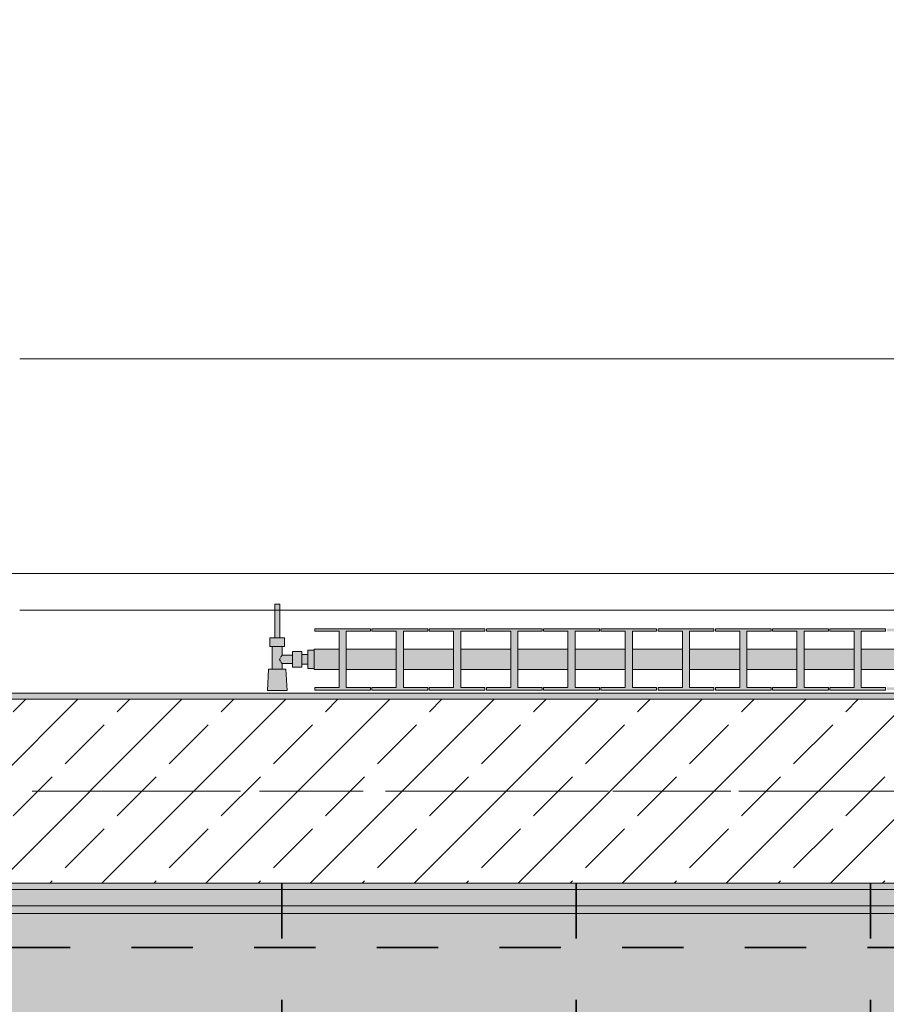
# Model space of a CAD drawing. Header units: metres. Extents: x -3.6 to 65.4, y -11 to 16.8.
# Tile 69 of 178: x 4.7 to 6.1, y 12.8 to 14.4. Entities that reach past the tile are written whole.
import ezdxf

# ---------------------------------------------------------------- set-up
doc = ezdxf.new("R2010")
doc.units = ezdxf.units.M
doc.header["$MEASUREMENT"] = 0
doc.linetypes.add('Achse', pattern=[0.2, 0.1, -0.05, 0, -0.05])
doc.linetypes.add('Strichlinie doppelt', pattern=[0.546806, 0.264583, -0.105833, 0.070556, -0.105833])
for name, color, linetype in [('154 - Bemaßung_ Beschriftung.Ausbau - Deckenspiegel', 7, 'Continuous'), ('451 - Universal.Achsen Raster', 7, 'Continuous'), ('604 - Struktur.Wand Aussen', 7, 'Continuous'), ('608 - Struktur.Träger', 7, 'Continuous'), ('801 - HKLSE.Heizung_ Klima_ Lüftung', 7, 'Continuous'), ('Neubau_651 - Abdeckung.Decke abgehängt_ bekleidet', 7, 'Continuous'), ('Neubau_653 - Abdeckung.TB Verkofferung', 7, 'Continuous')]:
    doc.layers.add(name, color=color, linetype=linetype)
doc.styles.add('ERSTELLTER_STIL_2', font='txt')
doc.dimstyles.new('ERSTELLTER_STIL__1', dxfattribs={"dimtxt": 0.1, "dimasz": 0.0532, "dimexe": 0.18, "dimexo": 0.0625, "dimgap": 0, "dimtad": 1, "dimtih": 1, "dimtoh": 1, "dimzin": 0, "dimdsep": 46, "dimtxsty": 'ERSTELLTER_STIL_2', "dimblk": 'ARROWHEAD_2', "dimblk1": 'ARROWHEAD_2', "dimblk2": 'ARROWHEAD_2', "dimcen": 0.09, "dimse1": 1, "dimse2": 1, "dimclrd": 7, "dimclre": 7, "dimclrt": 7, "dimazin": 0, "dimtfac": 1, "dimtdec": 4, "dimtmove": 0, "dimatfit": 3, "dimfxl": 1, "dimtolj": 1, "dimtzin": 0, "dimarcsym": 0})
pattern_1 = [(45, (0, 0), (-0.01767767, 0.01767767), [0, -0.025])]

# ---------------------------------------------------------------- blocks, each defined once
blk = doc.blocks.new('*D225')
at = {"layer": '154 - Bemaßung_ Beschriftung.Ausbau - Deckenspiegel', "color": 7, "linetype": 'Continuous', "lineweight": 5}
for p, q in [((4.6675, 14.5711), (4.6675, 14.6761)), ((5.1475, 14.5711), (5.1475, 14.6761)), ((4.6877, 14.6586), (4.6473, 14.5886)), ((5.1677, 14.6586), (5.1273, 14.5886)), ((4.6675, 14.6236), (5.1475, 14.6236))]:
    blk.add_line(p, q, dxfattribs=at)
at = {"layer": '154 - Bemaßung_ Beschriftung.Ausbau - Deckenspiegel', "color": 7, "lineweight": 5, "insert": (4.8316, 14.6436), "char_height": 0.1, "attachment_point": 7, "style": 'ERSTELLTER_STIL_2'}
blk.add_mtext('\\A1;{\\pql;\\fArial|b0|i0|c0|p38;48}', dxfattribs=at)
blk = doc.blocks.new('ARROWHEAD_2')
at = {"color": 0, "linetype": 'Continuous', "lineweight": 0}
for p, q in [((-0.378, -0.655), (0.378, 0.655)), ((0, 0), (-1, 0))]:
    blk.add_line(p, q, dxfattribs=at)
blk = doc.blocks.new('*D226')
at = {"layer": '154 - Bemaßung_ Beschriftung.Ausbau - Deckenspiegel', "color": 7, "linetype": 'Continuous', "lineweight": 5}
for p, q in [((5.1475, 14.5711), (5.1475, 14.6761)), ((5.6275, 14.5711), (5.6275, 14.6761)), ((5.1677, 14.6586), (5.1273, 14.5886)), ((5.6477, 14.6586), (5.6073, 14.5886)), ((5.1475, 14.6236), (5.6275, 14.6236))]:
    blk.add_line(p, q, dxfattribs=at)
at = {"layer": '154 - Bemaßung_ Beschriftung.Ausbau - Deckenspiegel', "color": 7, "lineweight": 5, "insert": (5.3116, 14.6436), "char_height": 0.1, "attachment_point": 7, "style": 'ERSTELLTER_STIL_2'}
blk.add_mtext('\\A1;{\\pql;\\fArial|b0|i0|c0|p38;48}', dxfattribs=at)
blk = doc.blocks.new('*D227')
at = {"layer": '154 - Bemaßung_ Beschriftung.Ausbau - Deckenspiegel', "color": 7, "linetype": 'Continuous', "lineweight": 5}
for p, q in [((5.6275, 14.5711), (5.6275, 14.6761)), ((6.1075, 14.5711), (6.1075, 14.6761)), ((5.6477, 14.6586), (5.6073, 14.5886)), ((6.1277, 14.6586), (6.0873, 14.5886)), ((5.6275, 14.6236), (6.1075, 14.6236))]:
    blk.add_line(p, q, dxfattribs=at)
at = {"layer": '154 - Bemaßung_ Beschriftung.Ausbau - Deckenspiegel', "color": 7, "lineweight": 5, "insert": (5.7916, 14.6436), "char_height": 0.1, "attachment_point": 7, "style": 'ERSTELLTER_STIL_2'}
blk.add_mtext('\\A1;{\\pql;\\fArial|b0|i0|c0|p38;48}', dxfattribs=at)
blk = doc.blocks.new('*D228')
at = {"layer": '154 - Bemaßung_ Beschriftung.Ausbau - Deckenspiegel', "color": 7, "linetype": 'Continuous', "lineweight": 5}
for p, q in [((6.1075, 14.5711), (6.1075, 14.6761)), ((6.5875, 14.5711), (6.5875, 14.6761)), ((6.1277, 14.6586), (6.0873, 14.5886)), ((6.6077, 14.6586), (6.5673, 14.5886)), ((6.1075, 14.6236), (6.5875, 14.6236))]:
    blk.add_line(p, q, dxfattribs=at)
at = {"layer": '154 - Bemaßung_ Beschriftung.Ausbau - Deckenspiegel', "color": 7, "lineweight": 5, "insert": (6.2716, 14.6436), "char_height": 0.1, "attachment_point": 7, "style": 'ERSTELLTER_STIL_2'}
blk.add_mtext('\\A1;{\\pql;\\fArial|b0|i0|c0|p38;48}', dxfattribs=at)

msp = doc.modelspace()

# ---------------------------------------------------------------- hatches: boundary and pattern name
at = {"layer": '608 - Struktur.Träger', "linetype": 'Continuous', "lineweight": 0, "true_color": 0x000000}
h = msp.add_hatch(dxfattribs=at)
h.set_pattern_fill('Gips_0001', color=18, style=0, pattern_type=2)
h.set_pattern_definition(pattern_1)
h.paths.add_polyline_path([(4.29, 13.3), (7.57, 13.3), (7.57, 13.31), (4.29, 13.31)])
h = msp.add_hatch(dxfattribs=at)
h.set_pattern_fill('Beton__Stahlbeton_0001', color=18, style=0, pattern_type=2)
h.set_pattern_definition([(45, (0, 0), (-0.0848528, 0.0848528), []), (45, (-0.04243, 0.04243), (-0.0848528, 0.0848528), [0.09, -0.03])])
h.paths.add_polyline_path([(0.38, 13), (0.69, 13), (3.97, 13), (4.29, 13), (7.57, 13), (7.89, 13), (11.17, 13), (11.48, 13), (11.48, 13.3), (11.17, 13.3), (7.89, 13.3), (7.57, 13.3), (4.29, 13.3), (3.97, 13.3), (0.69, 13.3), (0.38, 13.3)])
h = msp.add_hatch(dxfattribs=at)
h.set_pattern_fill('Gips_0001', color=18, style=0, pattern_type=2)
h.set_pattern_definition(pattern_1)
h.paths.add_polyline_path([(4.29, 12.99), (7.57, 12.99), (7.57, 13), (4.29, 13)])
at = {"layer": '801 - HKLSE.Heizung_ Klima_ Lüftung', "linetype": 'Continuous', "lineweight": 0, "true_color": 0x3a3a3a}
for points in [[(5.2, 13.3503), (5.2, 13.3797), (5.19, 13.3797), (5.19, 13.373), (5.18, 13.373), (5.18, 13.378), (5.165, 13.378), (5.165, 13.372), (5.148, 13.372), (5.148, 13.386), (5.152, 13.386), (5.152, 13.4), (5.144, 13.4), (5.144, 13.455), (5.136, 13.455), (5.136, 13.4), (5.128, 13.4), (5.128, 13.386), (5.132, 13.386), (5.132, 13.349), (5.126, 13.349), (5.124, 13.314), (5.156, 13.314), (5.154, 13.349), (5.148, 13.349), (5.148, 13.358), (5.165, 13.358), (5.165, 13.352), (5.18, 13.352), (5.18, 13.357), (5.19, 13.357), (5.19, 13.3503)], [(5.2, 13.3817), (5.2, 13.3483), (5.2408, 13.3483), (5.2408, 13.3192), (5.2012, 13.3192), (5.2012, 13.315), (5.2922, 13.315), (5.2922, 13.3192), (5.2525, 13.3192), (5.2525, 13.3483), (5.3342, 13.3483), (5.3342, 13.3192), (5.2945, 13.3192), (5.2945, 13.315), (5.3855, 13.315), (5.3855, 13.3192), (5.3458, 13.3192), (5.3458, 13.3483), (5.4275, 13.3483), (5.4275, 13.3192), (5.3878, 13.3192), (5.3878, 13.315), (5.4788, 13.315), (5.4788, 13.3192), (5.4392, 13.3192), (5.4392, 13.3483), (5.5208, 13.3483), (5.5208, 13.3192), (5.4812, 13.3192), (5.4812, 13.315), (5.5722, 13.315), (5.5722, 13.3192), (5.5325, 13.3192), (5.5325, 13.3483), (5.6142, 13.3483), (5.6142, 13.3192), (5.5745, 13.3192), (5.5745, 13.315), (5.6655, 13.315), (5.6655, 13.3192), (5.6258, 13.3192), (5.6258, 13.3483), (5.7075, 13.3483), (5.7075, 13.3192), (5.6678, 13.3192), (5.6678, 13.315), (5.7588, 13.315), (5.7588, 13.3192), (5.7192, 13.3192), (5.7192, 13.3483), (5.8008, 13.3483), (5.8008, 13.3192), (5.7612, 13.3192), (5.7612, 13.315), (5.8522, 13.315), (5.8522, 13.3192), (5.8125, 13.3192), (5.8125, 13.3483), (5.8942, 13.3483), (5.8942, 13.3192), (5.8545, 13.3192), (5.8545, 13.315), (5.9455, 13.315), (5.9455, 13.3192), (5.9058, 13.3192), (5.9058, 13.3483), (5.9875, 13.3483), (5.9875, 13.3192), (5.9478, 13.3192), (5.9478, 13.315), (6.0388, 13.315), (6.0388, 13.3192), (5.9992, 13.3192), (5.9992, 13.3483), (6.0808, 13.3483), (6.0808, 13.3192), (6.0412, 13.3192), (6.0412, 13.315), (6.1322, 13.315), (6.1322, 13.3192), (6.0925, 13.3192), (6.0925, 13.3483), (6.1742, 13.3483), (6.1742, 13.3192), (6.1345, 13.3192), (6.1345, 13.315), (6.2255, 13.315), (6.2255, 13.3192), (6.1858, 13.3192), (6.1858, 13.3483), (6.2675, 13.3483), (6.2675, 13.3192), (6.2278, 13.3192), (6.2278, 13.315), (6.3188, 13.315), (6.3188, 13.3192), (6.2792, 13.3192), (6.2792, 13.3483), (6.3608, 13.3483), (6.3608, 13.3192), (6.3212, 13.3192), (6.3212, 13.315), (6.4122, 13.315), (6.4122, 13.3192), (6.3725, 13.3192), (6.3725, 13.3483), (6.4542, 13.3483), (6.4542, 13.3192), (6.4145, 13.3192), (6.4145, 13.315), (6.5055, 13.315), (6.5055, 13.3192), (6.4658, 13.3192), (6.4658, 13.3483), (6.5475, 13.3483), (6.5475, 13.3192), (6.5078, 13.3192), (6.5078, 13.315), (6.5988, 13.315), (6.5988, 13.3192), (6.5592, 13.3192), (6.5592, 13.3483), (6.6, 13.3483), (6.6, 13.3817), (6.5592, 13.3817), (6.5592, 13.4108), (6.5988, 13.4108), (6.5988, 13.415), (6.5078, 13.415), (6.5078, 13.4108), (6.5475, 13.4108), (6.5475, 13.3817), (6.4658, 13.3817), (6.4658, 13.4108), (6.5055, 13.4108), (6.5055, 13.415), (6.4145, 13.415), (6.4145, 13.4108), (6.4542, 13.4108), (6.4542, 13.3817), (6.3725, 13.3817), (6.3725, 13.4108), (6.4122, 13.4108), (6.4122, 13.415), (6.3212, 13.415), (6.3212, 13.4108), (6.3608, 13.4108), (6.3608, 13.3817), (6.2792, 13.3817), (6.2792, 13.4108), (6.3188, 13.4108), (6.3188, 13.415), (6.2278, 13.415), (6.2278, 13.4108), (6.2675, 13.4108), (6.2675, 13.3817), (6.1858, 13.3817), (6.1858, 13.4108), (6.2255, 13.4108), (6.2255, 13.415), (6.1345, 13.415), (6.1345, 13.4108), (6.1742, 13.4108), (6.1742, 13.3817), (6.0925, 13.3817), (6.0925, 13.4108), (6.1322, 13.4108), (6.1322, 13.415), (6.0412, 13.415), (6.0412, 13.4108), (6.0808, 13.4108), (6.0808, 13.3817), (5.9992, 13.3817), (5.9992, 13.4108), (6.0388, 13.4108), (6.0388, 13.415), (5.9478, 13.415), (5.9478, 13.4108), (5.9875, 13.4108), (5.9875, 13.3817), (5.9058, 13.3817), (5.9058, 13.4108), (5.9455, 13.4108), (5.9455, 13.415), (5.8545, 13.415), (5.8545, 13.4108), (5.8942, 13.4108), (5.8942, 13.3817), (5.8125, 13.3817), (5.8125, 13.4108), (5.8522, 13.4108), (5.8522, 13.415), (5.7612, 13.415), (5.7612, 13.4108), (5.8008, 13.4108), (5.8008, 13.3817), (5.7192, 13.3817), (5.7192, 13.4108), (5.7588, 13.4108), (5.7588, 13.415), (5.6678, 13.415), (5.6678, 13.4108), (5.7075, 13.4108), (5.7075, 13.3817), (5.6258, 13.3817), (5.6258, 13.4108), (5.6655, 13.4108), (5.6655, 13.415), (5.5745, 13.415), (5.5745, 13.4108), (5.6142, 13.4108), (5.6142, 13.3817), (5.5325, 13.3817), (5.5325, 13.4108), (5.5722, 13.4108), (5.5722, 13.415), (5.4812, 13.415), (5.4812, 13.4108), (5.5208, 13.4108), (5.5208, 13.3817), (5.4392, 13.3817), (5.4392, 13.4108), (5.4788, 13.4108), (5.4788, 13.415), (5.3878, 13.415), (5.3878, 13.4108), (5.4275, 13.4108), (5.4275, 13.3817), (5.3458, 13.3817), (5.3458, 13.4108), (5.3855, 13.4108), (5.3855, 13.415), (5.2945, 13.415), (5.2945, 13.4108), (5.3342, 13.4108), (5.3342, 13.3817), (5.2525, 13.3817), (5.2525, 13.4108), (5.2922, 13.4108), (5.2922, 13.415), (5.2012, 13.415), (5.2012, 13.4108), (5.2408, 13.4108), (5.2408, 13.3817)]]:
    msp.add_hatch(color=250, dxfattribs=at).paths.add_polyline_path(points)
at = {"layer": 'Neubau_651 - Abdeckung.Decke abgehängt_ bekleidet', "linetype": 'Continuous', "lineweight": 13, "true_color": 0xffbfbf}
h = msp.add_hatch(dxfattribs=at)
h.set_pattern_fill('sechseckig_0001', color=254, style=0, pattern_type=2)
h.set_pattern_definition([(90, (0, 0), (-0.1299038, 0), [0.075, -0.15]), (90, (-0.06495, 0.1125), (-0.1299038, 0), [0.075, -0.15]), (150, (5e-18, 0.075), (0.0649519, 0.1125), [0.075, -0.15]), (150, (-0.1299, 0.075), (0.0649519, 0.1125), [0.075, -0.15]), (210, (0, 0), (-0.0649519, 0.1125), [0.075, -0.15]), (210, (-0.1299, 8e-18), (-0.0649519, 0.1125), [0.075, -0.15])])
h.paths.add_polyline_path([(0.7025, 12.69), (0.235, 12.69), (0.235, 8.51), (7.66, 8.51), (7.66, 12.99), (0.7025, 12.99)])
h.paths.add_polyline_path([(0.7475, 9.15), (0.7475, 12.45), (7.1475, 12.45), (7.1475, 9.15)], flags=0)
at = {"layer": 'Neubau_653 - Abdeckung.TB Verkofferung', "linetype": 'Continuous', "lineweight": 0, "true_color": 0x000000}
h = msp.add_hatch(dxfattribs=at)
h.set_pattern_fill('Gips_0001', color=18, style=0, pattern_type=2)
h.set_pattern_definition(pattern_1)
h.paths.add_polyline_path([(0.7025, 12.9505), (7.55, 12.9505), (7.55, 12.963), (0.7025, 12.963)])

# ---------------------------------------------------------------- linework, layer by layer
at = {"layer": '451 - Universal.Achsen Raster', "color": 160, "linetype": 'Strichlinie doppelt', "lineweight": 9, "true_color": 0x3232ff}
msp.add_line((64.935, 13.15), (-3.175, 13.15), dxfattribs=at)
at = {"layer": '604 - Struktur.Wand Aussen', "color": 7, "linetype": 'Continuous', "lineweight": 13}
for p, q in [((7.12, 13.855), (4.72, 13.855)), ((4.72, 13.445), (7.12, 13.445))]:
    msp.add_line(p, q, dxfattribs=at)
at = {"layer": '608 - Struktur.Träger', "color": 7, "linetype": 'Continuous', "lineweight": 13}
for p, q in [((0.38, 13.31), (11.48, 13.31)), ((7.57, 13.3), (4.29, 13.3)), ((0.38, 12.99), (11.48, 12.99))]:
    msp.add_line(p, q, dxfattribs=at)
at = {"layer": '608 - Struktur.Träger', "color": 7, "linetype": 'Continuous', "lineweight": 5}
for p, q in [((7.57, 13.31), (4.29, 13.31)), ((7.57, 12.99), (4.29, 12.99))]:
    msp.add_line(p, q, dxfattribs=at)
at = {"layer": '608 - Struktur.Träger', "color": 7, "linetype": 'Achse', "lineweight": 9}
msp.add_line((0.38, 13.15), (11.48, 13.15), dxfattribs=at)
at = {"layer": '608 - Struktur.Träger', "color": 7, "linetype": 'Continuous', "lineweight": 13, "flags": 128}
msp.add_lwpolyline([(11.48, 13), (11.17, 13), (7.89, 13), (7.57, 13), (4.29, 13), (3.97, 13), (0.69, 13), (0.38, 13)], dxfattribs=at)
at = {"layer": '801 - HKLSE.Heizung_ Klima_ Lüftung', "color": 7, "linetype": 'Continuous', "lineweight": 5, "true_color": 0xebebeb}
for p, q in [((5.1372, 13.455), (5.136, 13.455)), ((5.136, 13.455), (5.136, 13.4)), ((5.14, 13.455), (5.1372, 13.455)), ((5.1428, 13.455), (5.14, 13.455)), ((5.144, 13.455), (5.1428, 13.455)), ((5.144, 13.455), (5.144, 13.4)), ((5.2012, 13.415), (5.2012, 13.4108)), ((5.2922, 13.415), (5.2012, 13.415)), ((5.2012, 13.415), (5.2012, 13.4108)), ((5.2012, 13.4108), (5.2408, 13.4108)), ((5.2408, 13.4108), (5.2408, 13.3192)), ((5.2525, 13.3192), (5.2525, 13.4108)), ((5.2525, 13.4108), (5.2922, 13.4108)), ((5.2922, 13.4108), (5.2922, 13.415)), ((5.2945, 13.415), (5.2945, 13.4108)), ((5.3855, 13.415), (5.2945, 13.415)), ((5.2945, 13.415), (5.2945, 13.4108)), ((5.2945, 13.4108), (5.3342, 13.4108)), ((5.3342, 13.4108), (5.3342, 13.3192)), ((5.3458, 13.3192), (5.3458, 13.4108)), ((5.3458, 13.4108), (5.3855, 13.4108)), ((5.3855, 13.4108), (5.3855, 13.415)), ((5.3855, 13.4108), (5.3855, 13.415)), ((5.4788, 13.415), (5.3878, 13.415)), ((5.3878, 13.415), (5.3878, 13.4108)), ((5.3878, 13.4108), (5.4275, 13.4108)), ((5.4275, 13.4108), (5.4275, 13.3192)), ((5.4392, 13.3192), (5.4392, 13.4108)), ((5.4392, 13.4108), (5.4788, 13.4108)), ((5.4788, 13.4108), (5.4788, 13.415)), ((5.4788, 13.4108), (5.4788, 13.415)), ((5.5722, 13.415), (5.4812, 13.415)), ((5.4812, 13.415), (5.4812, 13.4108)), ((5.4812, 13.4108), (5.5208, 13.4108)), ((5.5208, 13.4108), (5.5208, 13.3192)), ((5.5325, 13.3192), (5.5325, 13.4108)), ((5.5325, 13.4108), (5.5722, 13.4108)), ((5.5722, 13.4108), (5.5722, 13.415)), ((5.5745, 13.415), (5.5745, 13.4108)), ((5.6655, 13.415), (5.5745, 13.415)), ((5.5745, 13.415), (5.5745, 13.4108)), ((5.5745, 13.4108), (5.6142, 13.4108)), ((5.6142, 13.4108), (5.6142, 13.3192)), ((5.6258, 13.3192), (5.6258, 13.4108)), ((5.6258, 13.4108), (5.6655, 13.4108)), ((5.6655, 13.4108), (5.6655, 13.415)), ((5.6655, 13.4108), (5.6655, 13.415)), ((5.7588, 13.415), (5.6678, 13.415)), ((5.6678, 13.415), (5.6678, 13.4108)), ((5.6678, 13.4108), (5.7075, 13.4108)), ((5.7075, 13.4108), (5.7075, 13.3192)), ((5.7192, 13.3192), (5.7192, 13.4108)), ((5.7192, 13.4108), (5.7588, 13.4108)), ((5.7588, 13.4108), (5.7588, 13.415)), ((5.7612, 13.415), (5.7612, 13.4108)), ((5.8522, 13.415), (5.7612, 13.415)), ((5.7612, 13.415), (5.7612, 13.4108)), ((5.7612, 13.4108), (5.8008, 13.4108)), ((5.8008, 13.4108), (5.8008, 13.3192)), ((5.8125, 13.3192), (5.8125, 13.4108)), ((5.8125, 13.4108), (5.8522, 13.4108)), ((5.8522, 13.4108), (5.8522, 13.415)), ((5.9455, 13.415), (5.8545, 13.415)), ((5.8545, 13.415), (5.8545, 13.4108)), ((5.8545, 13.4108), (5.8942, 13.4108)), ((5.8942, 13.4108), (5.8942, 13.3192)), ((5.9058, 13.3192), (5.9058, 13.4108)), ((5.9058, 13.4108), (5.9455, 13.4108)), ((5.9455, 13.4108), (5.9455, 13.415)), ((5.9455, 13.4108), (5.9455, 13.415)), ((6.0388, 13.415), (5.9478, 13.415)), ((5.9478, 13.415), (5.9478, 13.4108)), ((5.9478, 13.4108), (5.9875, 13.4108)), ((5.9875, 13.4108), (5.9875, 13.3192)), ((5.9992, 13.3192), (5.9992, 13.4108)), ((5.9992, 13.4108), (6.0388, 13.4108)), ((6.0388, 13.4108), (6.0388, 13.415)), ((6.0388, 13.4108), (6.0388, 13.415)), ((6.0412, 13.415), (6.0412, 13.4108)), ((6.1322, 13.415), (6.0412, 13.415)), ((6.0412, 13.415), (6.0412, 13.4108)), ((6.0412, 13.4108), (6.0808, 13.4108)), ((6.0808, 13.4108), (6.0808, 13.3192)), ((6.0925, 13.3192), (6.0925, 13.4108)), ((6.0925, 13.4108), (6.1322, 13.4108)), ((6.1322, 13.4108), (6.1322, 13.415)), ((5.134, 13.4), (5.128, 13.4)), ((5.128, 13.4), (5.128, 13.386)), ((5.146, 13.4), (5.134, 13.4)), ((5.1372, 13.4), (5.136, 13.4)), ((5.14, 13.4), (5.1372, 13.4)), ((5.1428, 13.4), (5.14, 13.4)), ((5.144, 13.4), (5.1428, 13.4)), ((5.152, 13.4), (5.146, 13.4)), ((5.152, 13.4), (5.152, 13.386)), ((5.134, 13.386), (5.128, 13.386)), ((5.132, 13.386), (5.132, 13.349)), ((5.146, 13.386), (5.134, 13.386)), ((5.152, 13.386), (5.146, 13.386)), ((5.148, 13.372), (5.1463, 13.3699)), ((5.148, 13.386), (5.148, 13.372)), ((5.148, 13.372), (5.165, 13.372)), ((5.165, 13.378), (5.165, 13.3715)), ((5.165, 13.378), (5.18, 13.378)), ((5.165, 13.3715), (5.165, 13.3585)), ((5.18, 13.378), (5.18, 13.3715)), ((5.18, 13.373), (5.19, 13.373)), ((5.18, 13.3715), (5.18, 13.3585)), ((5.19, 13.3797), (5.19, 13.365)), ((5.19, 13.3797), (5.2, 13.3797)), ((5.19, 13.3797), (5.19, 13.365)), ((5.19, 13.3797), (5.2, 13.3797)), ((5.19, 13.373), (5.19, 13.3707)), ((5.2, 13.3817), (5.2, 13.3768)), ((5.2, 13.3817), (5.2408, 13.3817)), ((5.2, 13.3768), (5.2, 13.365)), ((5.2525, 13.3817), (5.3342, 13.3817)), ((5.3458, 13.3817), (5.4275, 13.3817)), ((5.4392, 13.3817), (5.5208, 13.3817)), ((5.5325, 13.3817), (5.6142, 13.3817)), ((5.6258, 13.3817), (5.7075, 13.3817)), ((5.7192, 13.3817), (5.8008, 13.3817)), ((5.8125, 13.3817), (5.8942, 13.3817)), ((5.9058, 13.3817), (5.9875, 13.3817)), ((5.9992, 13.3817), (6.0808, 13.3817)), ((6.0925, 13.3817), (6.1742, 13.3817)), ((5.1453, 13.3679), (5.1439, 13.365)), ((5.1439, 13.365), (5.1453, 13.3621)), ((5.1463, 13.3699), (5.1458, 13.3689)), ((5.1458, 13.3611), (5.1463, 13.3601)), ((5.1463, 13.3601), (5.148, 13.358)), ((5.148, 13.358), (5.148, 13.349)), ((5.148, 13.358), (5.165, 13.358)), ((5.165, 13.3585), (5.165, 13.352)), ((5.18, 13.3585), (5.18, 13.352)), ((5.18, 13.357), (5.19, 13.357)), ((5.19, 13.3707), (5.19, 13.365)), ((5.19, 13.365), (5.19, 13.3503)), ((5.19, 13.365), (5.19, 13.3503)), ((5.19, 13.365), (5.19, 13.3593)), ((5.19, 13.3593), (5.19, 13.357)), ((5.2, 13.365), (5.2, 13.3532)), ((5.126, 13.349), (5.124, 13.314)), ((5.1301, 13.349), (5.126, 13.349)), ((5.14, 13.349), (5.1301, 13.349)), ((5.1499, 13.349), (5.14, 13.349)), ((5.154, 13.349), (5.1499, 13.349)), ((5.154, 13.349), (5.156, 13.314)), ((5.165, 13.352), (5.18, 13.352)), ((5.19, 13.3503), (5.2, 13.3503)), ((5.19, 13.3503), (5.2, 13.3503)), ((5.19, 13.3503), (5.2, 13.3503)), ((5.19, 13.3503), (5.2, 13.3503)), ((5.2, 13.3532), (5.2, 13.3483)), ((5.2, 13.3483), (5.2408, 13.3483)), ((5.2525, 13.3483), (5.3342, 13.3483)), ((5.3458, 13.3483), (5.4275, 13.3483)), ((5.4392, 13.3483), (5.5208, 13.3483)), ((5.5325, 13.3483), (5.6142, 13.3483)), ((5.6258, 13.3483), (5.7075, 13.3483)), ((5.7192, 13.3483), (5.8008, 13.3483)), ((5.8125, 13.3483), (5.8942, 13.3483)), ((5.9058, 13.3483), (5.9875, 13.3483)), ((5.9992, 13.3483), (6.0808, 13.3483)), ((6.0925, 13.3483), (6.1742, 13.3483)), ((5.1287, 13.314), (5.124, 13.314)), ((5.124, 13.314), (5.1287, 13.314)), ((5.14, 13.314), (5.1287, 13.314)), ((5.1287, 13.314), (5.14, 13.314)), ((5.1513, 13.314), (5.14, 13.314)), ((5.14, 13.314), (5.1513, 13.314)), ((5.1513, 13.314), (5.156, 13.314)), ((5.156, 13.314), (5.1513, 13.314)), ((5.2012, 13.3192), (5.2012, 13.315)), ((5.2408, 13.3192), (5.2012, 13.3192)), ((5.2012, 13.3192), (5.2012, 13.315)), ((5.2012, 13.315), (5.2922, 13.315)), ((5.2012, 13.315), (5.2922, 13.315)), ((5.2922, 13.3192), (5.2525, 13.3192)), ((5.2922, 13.315), (5.2922, 13.3192)), ((5.2945, 13.3192), (5.2945, 13.315)), ((5.3342, 13.3192), (5.2945, 13.3192)), ((5.2945, 13.3192), (5.2945, 13.315)), ((5.2945, 13.315), (5.3855, 13.315)), ((5.2945, 13.315), (5.3855, 13.315)), ((5.3855, 13.3192), (5.3458, 13.3192)), ((5.3855, 13.315), (5.3855, 13.3192)), ((5.3855, 13.315), (5.3855, 13.3192)), ((5.4275, 13.3192), (5.3878, 13.3192)), ((5.3878, 13.3192), (5.3878, 13.315)), ((5.3878, 13.315), (5.4788, 13.315)), ((5.3878, 13.315), (5.4788, 13.315)), ((5.4788, 13.3192), (5.4392, 13.3192)), ((5.4788, 13.315), (5.4788, 13.3192)), ((5.4788, 13.315), (5.4788, 13.3192)), ((5.5208, 13.3192), (5.4812, 13.3192)), ((5.4812, 13.3192), (5.4812, 13.315)), ((5.4812, 13.315), (5.5722, 13.315)), ((5.4812, 13.315), (5.5722, 13.315)), ((5.5722, 13.3192), (5.5325, 13.3192)), ((5.5722, 13.315), (5.5722, 13.3192)), ((5.5745, 13.3192), (5.5745, 13.315)), ((5.6142, 13.3192), (5.5745, 13.3192)), ((5.5745, 13.3192), (5.5745, 13.315)), ((5.5745, 13.315), (5.6655, 13.315)), ((5.5745, 13.315), (5.6655, 13.315)), ((5.6655, 13.3192), (5.6258, 13.3192)), ((5.6655, 13.315), (5.6655, 13.3192)), ((5.6655, 13.315), (5.6655, 13.3192)), ((5.7075, 13.3192), (5.6678, 13.3192)), ((5.6678, 13.3192), (5.6678, 13.315)), ((5.6678, 13.315), (5.7588, 13.315)), ((5.6678, 13.315), (5.7588, 13.315)), ((5.7588, 13.3192), (5.7192, 13.3192)), ((5.7588, 13.315), (5.7588, 13.3192)), ((5.7612, 13.3192), (5.7612, 13.315)), ((5.8008, 13.3192), (5.7612, 13.3192)), ((5.7612, 13.3192), (5.7612, 13.315)), ((5.7612, 13.315), (5.8522, 13.315)), ((5.7612, 13.315), (5.8522, 13.315)), ((5.8522, 13.3192), (5.8125, 13.3192)), ((5.8522, 13.315), (5.8522, 13.3192)), ((5.8942, 13.3192), (5.8545, 13.3192)), ((5.8545, 13.3192), (5.8545, 13.315)), ((5.8545, 13.315), (5.9455, 13.315)), ((5.8545, 13.315), (5.9455, 13.315)), ((5.9455, 13.3192), (5.9058, 13.3192)), ((5.9455, 13.315), (5.9455, 13.3192)), ((5.9455, 13.315), (5.9455, 13.3192)), ((5.9875, 13.3192), (5.9478, 13.3192)), ((5.9478, 13.3192), (5.9478, 13.315)), ((5.9478, 13.315), (6.0388, 13.315)), ((5.9478, 13.315), (6.0388, 13.315)), ((6.0388, 13.3192), (5.9992, 13.3192)), ((6.0388, 13.315), (6.0388, 13.3192)), ((6.0388, 13.315), (6.0388, 13.3192)), ((6.0412, 13.3192), (6.0412, 13.315)), ((6.0808, 13.3192), (6.0412, 13.3192)), ((6.0412, 13.3192), (6.0412, 13.315)), ((6.0412, 13.315), (6.1322, 13.315)), ((6.0412, 13.315), (6.1322, 13.315)), ((6.1322, 13.3192), (6.0925, 13.3192)), ((6.1322, 13.315), (6.1322, 13.3192))]:
    msp.add_line(p, q, dxfattribs=at)
at = {"layer": 'Neubau_651 - Abdeckung.Decke abgehängt_ bekleidet', "color": 1, "linetype": 'Achse', "lineweight": 35}
for p, q in [((5.1475, 8.51), (5.1475, 13)), ((5.6275, 8.51), (5.6275, 13)), ((6.1075, 8.51), (6.1075, 13)), ((0.7025, 12.895), (7.66, 12.895))]:
    msp.add_line(p, q, dxfattribs=at)
at = {"layer": 'Neubau_651 - Abdeckung.Decke abgehängt_ bekleidet', "color": 1, "linetype": 'Continuous', "lineweight": 13, "flags": 128}
msp.add_lwpolyline([(0.7025, 12.69), (0.235, 12.69), (0.235, 8.51), (7.66, 8.51), (7.66, 12.99), (0.7025, 12.99)], close=True, dxfattribs=at)
at = {"layer": 'Neubau_653 - Abdeckung.TB Verkofferung', "color": 1, "linetype": 'Continuous', "lineweight": 9}
for p, q in [((0.7025, 13.505), (7.55, 13.505)), ((0.7025, 12.9505), (7.55, 12.9505))]:
    msp.add_line(p, q, dxfattribs=at)
at = {"layer": 'Neubau_653 - Abdeckung.TB Verkofferung', "color": 1, "linetype": 'Continuous', "lineweight": 5}
for p, q in [((7.55, 12.99), (0.7025, 12.99)), ((7.55, 12.963), (0.7025, 12.963)), ((7.55, 12.9505), (0.7025, 12.9505))]:
    msp.add_line(p, q, dxfattribs=at)

# ---------------------------------------------------------------- dimensions: what is measured, and where the dimension line sits
at = {"layer": '154 - Bemaßung_ Beschriftung.Ausbau - Deckenspiegel', "color": 7, "linetype": 'Continuous', "lineweight": 5}
for base, p1, p2, picture, middle in [((5.1475, 14.6236), (4.6675, 12.6447), (5.1475, 12.6491), '*D225', (4.9078, 14.6936)), ((5.6275, 14.6236), (5.1475, 12.6491), (5.6275, 12.6359), '*D226', (5.3878, 14.6936)), ((6.1075, 14.6236), (5.6275, 12.6359), (6.1075, 10.7849), '*D227', (5.8678, 14.6936)), ((6.5875, 14.6236), (6.1075, 10.7849), (6.5875, 10.7805), '*D228', (6.3478, 14.6936))]:
    dim = msp.add_linear_dim(base=base, p1=p1, p2=p2, dimstyle='ERSTELLTER_STIL__1', dxfattribs=at)
    dim.commit()
    dim.dimension.update_dxf_attribs({"geometry": picture, "text_midpoint": middle, "dimtype": 160})

doc.saveas('drawing.dxf')
